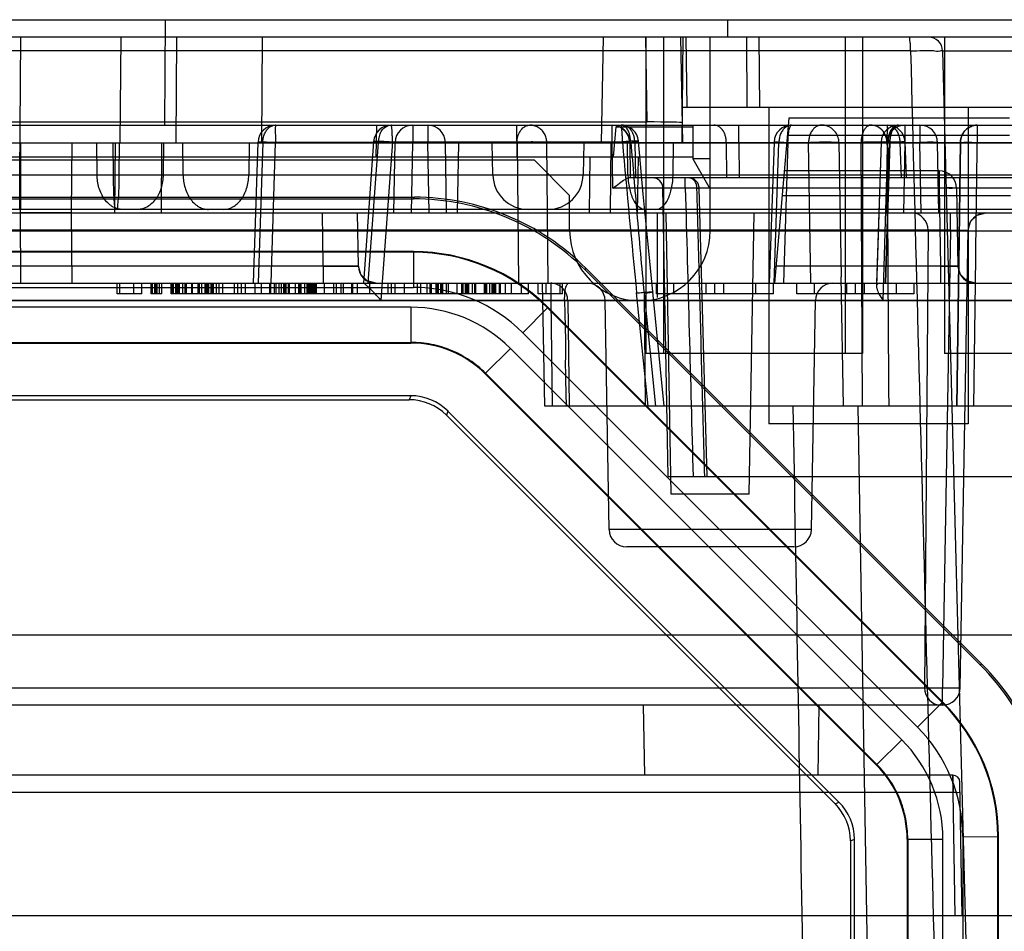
# Model space of a CAD drawing. Header units: millimetres. Extents: x 30 to 245, y 92 to 285.
# Tile 14 of 16: x 198 to 226, y 228 to 254. Entities that reach past the tile are written whole.
import ezdxf

# ---------------------------------------------------------------- set-up
doc = ezdxf.new("R2010")
doc.units = ezdxf.units.MM
doc.header["$LTSCALE"] = 24.676948
doc.layers.get('0').update_dxf_attribs({"linetype": 'CONTINUOUS'})

msp = doc.modelspace()

# ---------------------------------------------------------------- linework, layer by layer
at = {"color": 7, "linetype": 'Continuous'}
for p, q in [((39.312, 254.225), (235.312, 254.225)), ((202.299, 251.225), (202.311, 254.225)), ((218.312, 253.725), (218.312, 254.225)), ((217.812, 253.725), (57.812, 253.725)), ((198.173, 249.808), (198.203, 253.725)), ((201.028, 250.725), (201.052, 253.725)), ((202.618, 250.725), (202.64, 253.725)), ((205.055, 250.725), (205.079, 253.725)), ((214.764, 253.725), (214.712, 250.725)), ((216.019, 251.314), (215.977, 253.725)), ((215.977, 253.725), (215.977, 244.725)), ((216.477, 253.725), (216.477, 244.725)), ((217.029, 250.725), (216.977, 253.725)), ((217.012, 250.725), (217.038, 253.725)), ((217.158, 251.725), (217.123, 253.725)), ((232.312, 253.725), (217.812, 253.725)), ((217.812, 248.225), (217.812, 253.725)), ((218.866, 251.725), (218.851, 253.725)), ((219.219, 251.725), (219.205, 253.725)), ((221.647, 253.725), (221.647, 244.725)), ((222.147, 253.725), (222.147, 244.725)), ((224.022, 253.725), (223.475, 253.725)), ((224.477, 253.725), (224.477, 244.725)), ((223.509, 253.343), (51.115, 253.343)), ((224.422, 253.335), (235.039, 253.335)), ((224.422, 253.335), (226.952, 156.712)), ((229.001, 251.725), (217.012, 251.725)), ((219.477, 251.725), (219.477, 242.725)), ((225.147, 251.725), (225.147, 242.725)), ((59.605, 251.314), (216.019, 251.314)), ((220.048, 251.425), (219.637, 246.725)), ((226.321, 251.425), (220.048, 251.425)), ((57.812, 251.225), (217.812, 251.225)), ((208.312, 250.325), (208.328, 251.225)), ((209.347, 251.225), (209.347, 250.734)), ((209.777, 251.225), (209.777, 250.734)), ((212.296, 251.225), (212.312, 250.325)), ((215.021, 250.729), (215.021, 251.225)), ((215.062, 250.325), (215.136, 251.172)), ((215.136, 251.172), (217.312, 251.172)), ((217.312, 251.225), (217.312, 250.264)), ((217.812, 251.225), (229.312, 251.225)), ((218.623, 250.734), (218.623, 251.225)), ((223.347, 251.225), (223.347, 250.734)), ((223.777, 251.225), (223.777, 250.725)), ((225.409, 251.225), (225.409, 250.734)), ((57.812, 250.725), (217.812, 250.725)), ((198.187, 249.808), (198.18, 250.725)), ((198.195, 250.725), (198.18, 248.725)), ((199.65, 250.725), (199.635, 248.725)), ((200.369, 249.808), (200.362, 250.725)), ((200.837, 249.808), (200.83, 250.725)), ((200.884, 250.725), (200.868, 248.725)), ((200.996, 250.725), (200.989, 249.808)), ((202.204, 250.725), (202.188, 248.725)), ((202.254, 250.725), (202.247, 249.808)), ((202.818, 249.808), (202.81, 250.725)), ((204.693, 250.725), (204.685, 249.808)), ((204.819, 246.725), (204.948, 250.741)), ((205.084, 250.734), (204.955, 246.725)), ((205.084, 250.734), (231.647, 250.734)), ((205.319, 246.725), (205.448, 250.729)), ((215.021, 250.729), (205.448, 250.729)), ((208.236, 250.761), (207.944, 246.725)), ((208.082, 246.725), (208.373, 250.734)), ((208.771, 250.748), (208.445, 246.248)), ((208.771, 250.748), (215.313, 250.748)), ((208.812, 248.725), (208.847, 250.734)), ((209.312, 248.725), (209.347, 250.734)), ((209.812, 248.725), (209.777, 250.734)), ((210.312, 248.725), (210.277, 250.734)), ((210.647, 250.725), (210.612, 248.725)), ((211.628, 249.808), (211.612, 250.725)), ((212.317, 250.734), (212.354, 246.725)), ((213.202, 246.725), (213.163, 250.734)), ((214.212, 250.725), (214.196, 249.808)), ((214.979, 250.725), (214.962, 248.725)), ((215.043, 249.428), (215.021, 250.729)), ((215.47, 249.808), (215.462, 250.725)), ((215.521, 250.734), (215.538, 249.725)), ((215.667, 250.734), (215.685, 249.725)), ((216.754, 249.808), (216.762, 250.725)), ((217.812, 250.725), (228.312, 250.725)), ((218.269, 250.734), (218.276, 249.725)), ((218.623, 250.734), (218.63, 249.725)), ((219.627, 250.742), (219.489, 246.725)), ((219.627, 246.725), (219.765, 250.734)), ((220.023, 250.734), (219.895, 246.725)), ((226.321, 250.934), (220.005, 250.934)), ((220.677, 246.725), (220.609, 250.734)), ((221.473, 250.734), (221.537, 246.909)), ((222.142, 243.225), (222.103, 250.734)), ((222.67, 250.741), (222.54, 246.641)), ((222.67, 250.741), (222.543, 246.725)), ((222.731, 246.234), (222.865, 250.734)), ((222.793, 246.725), (222.919, 250.734)), ((222.919, 250.734), (222.793, 246.725)), ((222.847, 250.734), (222.812, 248.725)), ((222.853, 250.734), (222.896, 249.725)), ((223.204, 250.734), (223.245, 249.725)), ((223.347, 250.734), (223.312, 248.725)), ((223.396, 249.725), (223.352, 250.746)), ((223.812, 248.725), (223.777, 250.734)), ((224.312, 248.725), (224.277, 250.734)), ((224.824, 243.225), (224.93, 250.734)), ((224.93, 250.734), (224.824, 243.225)), ((212.812, 250.225), (62.812, 250.225)), ((143.79, 250.325), (217.312, 250.325)), ((213.812, 249.225), (212.812, 250.225)), ((214.387, 250.325), (214.367, 248.725)), ((215.757, 250.325), (215.736, 248.725)), ((217.812, 250.264), (217.312, 250.264)), ((217.312, 250.264), (217.812, 249.398)), ((224.321, 249.925), (219.917, 249.925)), ((224.321, 249.925), (224.321, 249.434)), ((42.853, 249.808), (231.771, 249.808)), ((198.173, 248.825), (198.173, 249.808)), ((198.187, 249.808), (198.187, 248.825)), ((230.7, 249.725), (215.495, 249.725)), ((217.102, 249.428), (217.102, 249.725)), ((217.102, 249.428), (215.043, 249.428)), ((228.157, 249.43), (216.467, 249.43)), ((216.61, 241.225), (216.467, 249.43)), ((217.726, 241.225), (217.5, 249.433)), ((224.321, 249.434), (219.874, 249.434)), ((224.321, 249.434), (224.359, 247.216)), ((224.821, 249.434), (224.859, 247.216)), ((65.23, 249.173), (209.394, 249.173)), ((65.25, 249.125), (209.374, 249.125)), ((209.374, 249.125), (209.394, 249.173)), ((213.812, 248.225), (213.812, 249.225)), ((226.351, 249.216), (219.855, 249.216)), ((232.296, 248.825), (42.328, 248.825)), ((45.457, 248.725), (213.812, 248.725)), ((198.18, 248.725), (198.195, 246.725)), ((199.635, 248.725), (198.18, 248.725)), ((199.635, 248.725), (199.65, 246.725)), ((203.961, 248.825), (200.925, 248.825)), ((206.804, 247.216), (206.777, 248.725)), ((207.803, 247.216), (207.777, 248.725)), ((213.812, 248.725), (217.812, 248.725)), ((216.312, 246.323), (216.312, 248.725)), ((216.702, 240.725), (216.562, 248.725)), ((217.812, 248.725), (229.712, 248.725)), ((218.922, 240.725), (219.062, 248.725)), ((224.648, 248.234), (224.648, 248.725)), ((224.648, 248.234), (177.876, 248.234)), ((188.821, 248.216), (229.721, 248.216)), ((224.007, 248.234), (223.909, 235.216)), ((224.648, 248.234), (224.421, 235.216)), ((224.921, 235.216), (225.148, 248.234)), ((209.374, 247.625), (65.25, 247.625)), ((209.366, 247.607), (65.257, 247.607)), ((209.374, 247.625), (209.366, 247.607)), ((209.367, 247.607), (209.366, 246.607)), ((206.804, 247.216), (181.82, 247.216)), ((206.804, 247.216), (206.804, 246.725)), ((207.873, 246.971), (207.803, 247.216)), ((214.252, 247.104), (214.272, 247.152)), ((214.252, 247.104), (225.491, 235.865)), ((214.272, 247.152), (225.539, 235.885)), ((224.359, 247.216), (219.68, 247.216)), ((224.359, 247.216), (224.359, 246.725)), ((224.928, 246.971), (224.859, 247.216)), ((221.602, 243.225), (221.537, 246.91)), ((225.359, 246.725), (225.111, 246.791)), ((42.017, 246.725), (232.607, 246.725)), ((65.257, 246.607), (209.366, 246.607)), ((200.945, 246.425), (200.945, 246.725)), ((201.012, 246.425), (201.012, 246.725)), ((201.412, 246.425), (201.412, 246.725)), ((201.645, 246.425), (201.645, 246.725)), ((201.912, 246.425), (201.912, 246.725)), ((201.945, 246.425), (201.945, 246.725)), ((202.012, 246.425), (202.012, 246.725)), ((202.045, 246.425), (202.045, 246.725)), ((202.079, 246.425), (202.079, 246.725)), ((202.145, 246.425), (202.145, 246.725)), ((202.212, 246.425), (202.212, 246.725)), ((202.479, 246.425), (202.479, 246.725)), ((202.512, 246.425), (202.512, 246.725)), ((202.545, 246.425), (202.545, 246.725)), ((202.612, 246.425), (202.612, 246.725)), ((202.645, 246.425), (202.645, 246.725)), ((202.679, 246.425), (202.679, 246.725)), ((202.712, 246.425), (202.712, 246.725)), ((202.812, 246.425), (202.812, 246.725)), ((202.879, 246.425), (202.879, 246.725)), ((202.912, 246.425), (202.912, 246.725)), ((203.064, 246.425), (203.064, 246.725)), ((203.079, 246.425), (203.079, 246.725)), ((203.238, 246.725), (203.238, 246.425)), ((203.245, 246.425), (203.245, 246.725)), ((203.279, 246.425), (203.279, 246.725)), ((203.345, 246.425), (203.345, 246.725)), ((203.445, 246.425), (203.445, 246.725)), ((203.479, 246.425), (203.479, 246.725)), ((203.512, 246.425), (203.512, 246.725)), ((203.545, 246.425), (203.545, 246.725)), ((203.612, 246.425), (203.612, 246.725)), ((203.645, 246.425), (203.645, 246.725)), ((203.679, 246.425), (203.679, 246.725)), ((203.764, 246.425), (203.764, 246.725)), ((203.844, 246.425), (203.844, 246.725)), ((203.945, 246.425), (203.945, 246.725)), ((204.279, 246.425), (204.279, 246.725)), ((204.364, 246.725), (204.364, 246.425)), ((204.479, 246.425), (204.479, 246.725)), ((204.589, 246.425), (204.589, 246.725)), ((204.862, 246.425), (204.862, 246.725)), ((205.045, 246.425), (205.045, 246.725)), ((205.279, 246.425), (205.279, 246.725)), ((205.315, 246.425), (205.315, 246.725)), ((205.412, 246.425), (205.412, 246.725)), ((205.468, 246.425), (205.468, 246.725)), ((205.545, 246.425), (205.545, 246.725)), ((205.612, 246.425), (205.612, 246.725)), ((205.679, 246.425), (205.679, 246.725)), ((205.712, 246.425), (205.712, 246.725)), ((205.745, 246.425), (205.745, 246.725)), ((205.812, 246.425), (205.812, 246.725)), ((205.845, 246.425), (205.845, 246.725)), ((206.018, 246.425), (206.018, 246.725)), ((206.112, 246.425), (206.112, 246.725)), ((206.145, 246.425), (206.145, 246.725)), ((206.179, 246.425), (206.179, 246.725)), ((206.279, 246.425), (206.279, 246.725)), ((206.345, 246.425), (206.345, 246.725)), ((206.379, 246.425), (206.379, 246.725)), ((206.412, 246.425), (206.412, 246.725)), ((206.445, 246.425), (206.445, 246.725)), ((206.486, 246.425), (206.486, 246.725)), ((206.512, 246.425), (206.512, 246.725)), ((206.545, 246.425), (206.545, 246.725)), ((206.579, 246.425), (206.579, 246.725)), ((206.612, 246.425), (206.612, 246.725)), ((206.841, 246.425), (206.841, 246.725)), ((207.092, 246.725), (207.092, 246.425)), ((207.179, 246.425), (207.179, 246.725)), ((207.312, 246.425), (207.312, 246.725)), ((207.379, 246.425), (207.379, 246.725)), ((207.612, 246.425), (207.612, 246.725)), ((207.645, 246.425), (207.645, 246.725)), ((207.779, 246.425), (207.779, 246.725)), ((208.132, 246.425), (208.132, 246.725)), ((208.645, 246.425), (208.645, 246.725)), ((208.738, 246.725), (208.738, 246.425)), ((208.845, 246.425), (208.845, 246.725)), ((209.112, 246.425), (209.112, 246.725)), ((209.483, 246.425), (209.483, 246.725)), ((209.579, 246.425), (209.579, 246.725)), ((209.756, 246.425), (209.756, 246.725)), ((209.845, 246.425), (209.845, 246.725)), ((209.879, 246.425), (209.879, 246.725)), ((210.012, 246.425), (210.012, 246.725)), ((210.045, 246.425), (210.045, 246.725)), ((210.079, 246.425), (210.079, 246.725)), ((210.145, 246.425), (210.145, 246.725)), ((210.179, 246.425), (210.179, 246.725)), ((210.209, 246.425), (210.209, 246.725)), ((210.306, 246.425), (210.306, 246.725)), ((210.312, 246.425), (210.312, 246.725)), ((210.362, 246.425), (210.362, 246.725)), ((210.612, 246.425), (210.612, 246.725)), ((210.745, 246.425), (210.745, 246.725)), ((210.779, 246.425), (210.779, 246.725)), ((210.845, 246.425), (210.845, 246.725)), ((210.86, 246.725), (210.86, 246.425)), ((210.887, 246.425), (210.887, 246.725)), ((210.912, 246.425), (210.912, 246.725)), ((210.945, 246.425), (210.945, 246.725)), ((211.045, 246.425), (211.045, 246.725)), ((211.112, 246.425), (211.112, 246.725)), ((211.145, 246.425), (211.145, 246.725)), ((211.38, 246.725), (211.38, 246.425)), ((211.412, 246.425), (211.412, 246.725)), ((211.445, 246.425), (211.445, 246.725)), ((211.46, 246.425), (211.46, 246.725)), ((211.545, 246.425), (211.545, 246.725)), ((211.612, 246.425), (211.612, 246.725)), ((211.645, 246.425), (211.645, 246.725)), ((211.679, 246.425), (211.679, 246.725)), ((211.71, 246.425), (211.71, 246.725)), ((211.712, 246.425), (211.712, 246.725)), ((211.812, 246.425), (211.812, 246.725)), ((211.845, 246.425), (211.845, 246.725)), ((211.986, 246.425), (211.986, 246.725)), ((212.16, 246.425), (212.16, 246.725)), ((212.445, 246.425), (212.445, 246.725)), ((212.645, 246.425), (212.645, 246.725)), ((212.912, 246.425), (212.912, 246.725)), ((213.102, 243.225), (213.041, 246.725)), ((213.145, 246.425), (213.145, 246.725)), ((213.275, 246.725), (213.275, 246.234)), ((213.545, 246.425), (213.545, 246.725)), ((213.612, 246.425), (213.612, 246.725)), ((216.502, 243.225), (216.176, 246.477)), ((216.279, 246.425), (216.279, 246.725)), ((216.779, 246.425), (216.779, 246.725)), ((217.695, 246.425), (217.695, 246.725)), ((217.945, 246.425), (217.945, 246.725)), ((218.195, 246.425), (218.195, 246.725)), ((219.112, 246.425), (219.112, 246.725)), ((219.612, 246.425), (219.612, 246.725)), ((220.279, 246.425), (220.279, 246.725)), ((220.779, 246.425), (220.779, 246.725)), ((221.695, 246.425), (221.695, 246.725)), ((221.945, 246.425), (221.945, 246.725)), ((222.195, 246.425), (222.195, 246.725)), ((223.112, 246.425), (223.112, 246.725)), ((223.612, 246.425), (223.612, 246.725)), ((232.133, 246.234), (178.418, 246.234)), ((178.438, 246.248), (208.444, 246.248)), ((232.133, 246.229), (190.308, 246.229)), ((201.645, 246.425), (200.945, 246.425)), ((202.212, 246.425), (201.912, 246.425)), ((212.645, 246.425), (202.479, 246.425)), ((213.612, 246.425), (212.912, 246.425)), ((213.275, 246.234), (213.315, 243.225)), ((213.756, 246.234), (213.799, 243.225)), ((214.934, 239.716), (214.821, 246.234)), ((216.041, 243.225), (215.718, 246.45)), ((215.929, 246.436), (216.25, 243.225)), ((215.929, 246.436), (215.957, 243.225)), ((219.612, 246.425), (216.279, 246.425)), ((223.612, 246.425), (220.279, 246.425)), ((220.69, 239.716), (220.803, 246.234)), ((209.298, 246.043), (65.326, 246.043)), ((209.298, 246.043), (209.298, 245.043)), ((212.477, 245.319), (213.184, 246.026)), ((213.192, 246.044), (213.184, 246.026)), ((224.413, 234.797), (213.184, 246.026)), ((213.192, 246.044), (224.431, 234.805)), ((223.706, 234.09), (212.477, 245.319)), ((65.326, 245.043), (209.298, 245.043)), ((65.333, 245.025), (209.291, 245.025)), ((209.298, 245.043), (209.291, 245.025)), ((211.419, 244.164), (212.126, 244.871)), ((212.126, 244.871), (223.258, 233.739)), ((222.147, 244.725), (215.977, 244.725)), ((230.147, 244.725), (224.477, 244.725)), ((211.419, 244.164), (211.412, 244.146)), ((211.412, 244.146), (222.533, 233.025)), ((222.551, 233.032), (211.419, 244.164)), ((209.291, 243.525), (65.333, 243.525)), ((188.072, 243.413), (209.244, 243.412)), ((209.291, 243.525), (209.244, 243.412)), ((232.79, 243.225), (213.102, 243.225)), ((222.006, 243.225), (223.612, 151.225)), ((210.351, 243.086), (210.305, 242.973)), ((210.305, 242.973), (221.362, 231.918)), ((210.351, 243.086), (221.473, 231.964)), ((225.147, 242.725), (219.477, 242.725)), ((216.61, 241.225), (228.651, 241.225)), ((218.922, 240.725), (216.702, 240.725)), ((220.69, 239.716), (214.934, 239.716)), ((220.19, 239.225), (215.434, 239.225)), ((133.021, 236.725), (233.131, 236.725)), ((225.539, 235.885), (225.491, 235.865)), ((178.103, 235.216), (224.421, 235.216)), ((224.421, 234.725), (224.421, 235.216)), ((224.421, 234.725), (178.103, 234.725)), ((215.947, 232.725), (215.912, 234.725)), ((220.877, 232.725), (220.912, 234.725)), ((224.413, 234.797), (223.706, 234.09)), ((224.431, 234.805), (224.413, 234.797)), ((223.258, 233.739), (222.551, 233.032)), ((222.551, 233.032), (222.533, 233.025)), ((224.715, 232.725), (148.591, 232.725)), ((224.715, 232.725), (224.721, 232.234)), ((224.721, 232.234), (224.715, 232.725)), ((224.982, 228.725), (224.915, 232.528)), ((224.721, 232.234), (149.6, 232.234)), ((224.782, 228.725), (224.721, 232.234)), ((221.362, 231.918), (221.473, 231.964)), ((221.801, 230.858), (221.912, 230.904)), ((221.801, 230.858), (221.81, 174.589)), ((221.912, 174.546), (221.912, 230.904)), ((223.43, 230.911), (223.412, 230.904)), ((223.412, 230.904), (223.412, 174.546)), ((223.43, 230.911), (224.43, 230.911)), ((223.43, 230.911), (223.43, 174.539)), ((224.43, 174.539), (224.43, 230.911)), ((224.994, 230.979), (225.994, 230.98)), ((224.994, 230.979), (224.994, 174.47)), ((226.012, 230.987), (225.994, 230.979)), ((225.994, 174.47), (225.994, 230.979)), ((226.012, 174.463), (226.012, 230.987)), ((233.55, 228.725), (133.161, 228.725))]:
    msp.add_line(p, q, dxfattribs=at)
for points in [[(215.021, 251.225), (215.124, 251.214), (215.254, 251.167), (215.392, 251.06), (215.486, 250.908), (215.521, 250.734)], [(216.176, 246.477), (216.043, 247.834), (215.908, 249.265), (215.772, 250.769)], [(217.502, 249.433), (217.459, 249.58), (217.35, 249.686), (217.202, 249.725)], [(225.148, 248.234), (225.217, 248.479), (225.4, 248.659), (225.648, 248.725)], [(208.303, 246.725), (208.056, 246.791), (207.873, 246.971)], [(225.359, 246.725), (225.111, 246.791), (224.928, 246.971)]]:
    msp.add_lwpolyline(points, dxfattribs=at)
for centre, radius, start, end in [((224.022, 253.325), 0.4, 1.5009, 89.9952), ((205.448, 250.725), 0.5, 90, 178.25), ((208.735, 250.725), 0.5, 90, 175.8578), ((209.347, 250.725), 0.5, 90, 179), ((209.777, 250.725), 0.5, 1, 90), ((215.021, 250.725), 0.5, 1, 90), ((215.274, 250.725), 0.5, 5.1487, 90), ((220.127, 250.725), 0.5, 89.997, 178.0275), ((220.973, 250.725), 0.5, 73.6647, 90), ((220.973, 250.726), 0.499, 55.3546, 90.0082), ((222.382, 250.814), 0.411, 79.7569, 89.9964), ((223.169, 250.725), 0.5, 90, 178.1927), ((223.347, 250.725), 0.5, 90, 179), ((222.853, 250.725), 0.5, 2.4431, 89.9999), ((223.777, 250.725), 0.5, 0, 90), ((204.091, 209.601), 41.151, 88.1103, 88.5949), ((595.874, 284.413), 382.047, 185.05542, 185.70281), ((225.446, 250.725), 0.519, 164.947, 179.0495), ((224.321, 249.425), 0.5, 0, 90), ((201.828, 627.644), 377.838, 269.84985, 270.15015), ((202.854, 1640.94), 1391.134, 269.923186, 270.075439), ((212.628, 249.825), 1, 181, 270), ((213.196, 249.825), 1, 270.0013, 359), ((216.167, 249.425), 0.3, 1, 89.9971), ((225.648, 248.225), 0.5, 90, 179), ((215.812, 248.225), 2, 180, 360), ((209.366, 242.208), 5.399, 45.0012, 89.9988), ((208.303, 247.225), 0.5, 181, 270), ((225.359, 247.225), 0.5, 181, 270), ((209.367, 242.209), 4.398, 44.9928, 90.0071), ((214.321, 246.225), 0.5, 1, 89.9975), ((221.303, 246.225), 0.5, 90.0025, 179), ((209.298, 242.043), 3.999, 44.9999, 90.0001), ((215.434, 239.725), 0.5, 181.0001, 270.0059), ((220.19, 239.725), 0.5, 269.9941, 358.9999), ((224.421, 235.225), 0.5, 269.0065, 359), ((220.595, 230.979), 5.399, 0.0012, 44.9988), ((220.596, 230.98), 4.398, 359.9928, 45.0071), ((220.43, 230.911), 3.999, 359.9999, 45.0001), ((224.715, 232.525), 0.2, 1, 90)]:
    msp.add_arc(centre, radius, start, end, dxfattribs=at)
for centre, major_axis, ratio, start_param, end_param in [((216.019, 251.297), (1, 0), 0.017452, 0.000305, 1.571101), ((209.373, 242.224), (2.641, 6.376), 0.999822, -0.392636, 0.392636), ((209.393, 242.272), (2.641, 6.376), 0.999822, -0.392636, 0.392636), ((223.53, 248.225), (0.12, 0.487), 0.947057, -1.323882, 0.229461), ((209.373, 242.224), (-2.067, -4.99), 0.999822, 2.748957, 3.534229), ((209.29, 242.025), (1.148, 2.772), 0.999822, -0.392636, 0.392636), ((209.244, 241.912), (1.247, 0.833), 0.999932, 0.196444, 0.981716), ((209.291, 242.025), (-0.574, -1.386), 0.999822, 2.748957, 3.534229), ((220.611, 230.986), (6.376, 2.641), 0.999822, -0.392636, 0.392636), ((220.659, 231.006), (-6.376, -2.641), 0.999822, 2.748957, 3.534229), ((224.386, 235.225), (0.12, 0.487), 0.947057, -4.465475, -2.912132), ((220.611, 230.986), (-4.99, -2.067), 0.999822, 2.748957, 3.534229), ((220.412, 230.903), (2.772, 1.148), 0.999822, -0.392636, 0.392636), ((220.301, 230.858), (1.497, -0.103), 0.999809, 0.068708, 0.85398), ((220.412, 230.904), (1.386, 0.574), 0.999822, -0.392636, 0.392636)]:
    msp.add_ellipse(centre, major_axis=major_axis, ratio=ratio, start_param=start_param, end_param=end_param, dxfattribs=at)
for points, knots in [([(223.509, 253.343), (223.509, 253.407), (223.511, 253.528), (223.488, 253.627), (223.492, 253.725), (223.474, 253.725)], [0, 0, 0, 0, 0.499937, 0.861244, 1, 1, 1, 1]), ([(223.509, 253.343), (223.628, 253.344), (223.837, 253.34), (224.143, 253.36), (224.281, 253.317), (224.422, 253.358), (224.422, 253.335)], [0, 0, 0, 0, 0.38974, 0.71191, 0.92487, 1, 1, 1, 1]), ([(223.509, 253.343), (223.791, 242.605), (224.354, 221.128), (225.197, 188.915), (225.759, 167.44), (226.041, 156.702)], [0, 0, 0, 0, 0.333353, 0.666686, 1, 1, 1, 1]), ([(205.084, 250.734), (205.085, 250.775), (205.093, 250.858), (205.129, 250.977), (205.169, 251.05), (205.193, 251.082)], [0, 0, 0, 0, 0.332042, 0.676262, 1, 1, 1, 1]), ([(205.193, 251.082), (205.214, 251.111), (205.262, 251.162), (205.351, 251.213), (205.416, 251.225), (205.448, 251.225)], [0, 0, 0, 0, 0.357294, 0.687102, 1, 1, 1, 1]), ([(205.448, 250.729), (205.453, 250.778), (205.458, 250.877), (205.444, 251.014), (205.444, 251.103), (205.447, 251.141)], [0, 0, 0, 0, 0.354586, 0.720659, 1, 1, 1, 1]), ([(205.447, 251.141), (205.448, 251.156), (205.45, 251.184), (205.451, 251.206), (205.451, 251.225), (205.448, 251.225)], [0, 0, 0, 0, 0.550385, 0.882132, 1, 1, 1, 1]), ([(208.373, 250.734), (208.378, 250.778), (208.392, 250.872), (208.427, 251.011), (208.483, 251.093), (208.517, 251.126)], [0, 0, 0, 0, 0.315537, 0.665927, 1, 1, 1, 1]), ([(208.517, 251.126), (208.539, 251.147), (208.584, 251.182), (208.659, 251.216), (208.71, 251.225), (208.735, 251.225)], [0, 0, 0, 0, 0.366212, 0.69931, 1, 1, 1, 1]), ([(208.76, 251.086), (208.758, 251.112), (208.754, 251.156), (208.746, 251.194), (208.741, 251.225), (208.735, 251.225)], [0, 0, 0, 0, 0.532599, 0.870204, 1, 1, 1, 1]), ([(208.771, 250.748), (208.77, 250.789), (208.769, 250.869), (208.766, 250.982), (208.762, 251.054), (208.76, 251.086)], [0, 0, 0, 0, 0.368404, 0.708981, 1, 1, 1, 1]), ([(212.317, 250.734), (212.317, 250.788), (212.329, 250.899), (212.396, 251.051), (212.469, 251.137), (212.514, 251.17)], [0, 0, 0, 0, 0.328944, 0.667003, 1, 1, 1, 1]), ([(212.514, 251.17), (212.53, 251.181), (212.564, 251.202), (212.621, 251.221), (212.66, 251.225), (212.679, 251.225)], [0, 0, 0, 0, 0.337763, 0.669872, 1, 1, 1, 1]), ([(213.018, 251.082), (212.989, 251.112), (212.922, 251.164), (212.805, 251.214), (212.721, 251.225), (212.679, 251.225)], [0, 0, 0, 0, 0.335487, 0.668468, 1, 1, 1, 1]), ([(213.163, 250.734), (213.162, 250.775), (213.151, 250.86), (213.102, 250.98), (213.049, 251.051), (213.018, 251.082)], [0, 0, 0, 0, 0.320167, 0.661361, 1, 1, 1, 1]), ([(215.301, 251.086), (215.299, 251.112), (215.295, 251.156), (215.287, 251.195), (215.281, 251.225), (215.274, 251.225)], [0, 0, 0, 0, 0.530731, 0.867847, 1, 1, 1, 1]), ([(215.451, 251.117), (215.434, 251.138), (215.398, 251.177), (215.336, 251.213), (215.293, 251.225), (215.274, 251.225)], [0, 0, 0, 0, 0.390999, 0.733917, 1, 1, 1, 1]), ([(215.313, 250.748), (215.313, 250.789), (215.312, 250.869), (215.308, 250.982), (215.304, 251.054), (215.301, 251.086)], [0, 0, 0, 0, 0.368363, 0.708928, 1, 1, 1, 1]), ([(215.667, 250.734), (215.667, 250.766), (215.661, 250.831), (215.643, 250.91), (215.622, 250.971), (215.604, 251.011), (215.587, 251.043), (215.572, 251.066), (215.561, 251.082), (215.55, 251.097), (215.534, 251.117), (215.511, 251.14), (215.482, 251.165), (215.44, 251.194), (215.384, 251.218), (215.336, 251.225), (215.313, 251.225)], [0, 0, 0, 0, 0.14442, 0.294361, 0.364894, 0.431831, 0.494912, 0.524972, 0.554036, 0.582852, 0.611774, 0.669756, 0.727696, 0.785358, 0.899195, 1, 1, 1, 1]), ([(215.553, 250.734), (215.547, 250.776), (215.533, 250.862), (215.518, 250.995), (215.477, 251.078), (215.451, 251.117)], [0, 0, 0, 0, 0.322282, 0.650617, 1, 1, 1, 1]), ([(218.269, 250.734), (218.269, 250.766), (218.263, 250.831), (218.245, 250.91), (218.224, 250.971), (218.206, 251.011), (218.189, 251.043), (218.175, 251.066), (218.164, 251.082), (218.152, 251.097), (218.136, 251.117), (218.113, 251.14), (218.084, 251.165), (218.042, 251.194), (217.986, 251.218), (217.938, 251.225), (217.916, 251.225)], [0, 0, 0, 0, 0.144421, 0.294363, 0.364897, 0.431833, 0.494915, 0.524975, 0.554039, 0.582855, 0.611777, 0.66976, 0.7277, 0.785362, 0.8992, 1, 1, 1, 1]), ([(219.873, 251.082), (219.85, 251.049), (219.809, 250.977), (219.774, 250.858), (219.766, 250.775), (219.765, 250.734)], [0, 0, 0, 0, 0.324065, 0.668353, 1, 1, 1, 1]), ([(220.127, 251.225), (220.096, 251.225), (220.031, 251.213), (219.942, 251.162), (219.895, 251.111), (219.873, 251.082)], [0, 0, 0, 0, 0.312566, 0.642322, 1, 1, 1, 1]), ([(220.023, 250.734), (220.024, 250.814), (220.034, 250.962), (220.056, 251.11), (220.097, 251.225), (220.127, 251.225)], [0, 0, 0, 0, 0.467136, 0.82472, 1, 1, 1, 1]), ([(220.718, 251.082), (220.694, 251.049), (220.653, 250.977), (220.618, 250.858), (220.61, 250.774), (220.609, 250.734)], [0, 0, 0, 0, 0.325111, 0.669387, 1, 1, 1, 1]), ([(220.973, 251.225), (220.941, 251.225), (220.876, 251.213), (220.787, 251.162), (220.739, 251.111), (220.718, 251.082)], [0, 0, 0, 0, 0.313371, 0.643214, 1, 1, 1, 1]), ([(221.473, 250.734), (221.472, 250.781), (221.455, 250.884), (221.383, 251.027), (221.302, 251.105), (221.257, 251.136)], [0, 0, 0, 0, 0.300305, 0.650772, 1, 1, 1, 1]), ([(222.185, 251.082), (222.166, 251.049), (222.135, 250.975), (222.108, 250.857), (222.102, 250.775), (222.101, 250.734)], [0, 0, 0, 0, 0.314769, 0.660977, 1, 1, 1, 1]), ([(222.382, 251.225), (222.358, 251.225), (222.305, 251.212), (222.237, 251.159), (222.201, 251.11), (222.185, 251.082)], [0, 0, 0, 0, 0.291037, 0.618171, 1, 1, 1, 1]), ([(222.836, 250.734), (222.834, 250.81), (222.8, 250.961), (222.662, 251.142), (222.525, 251.206), (222.456, 251.218)], [0, 0, 0, 0, 0.345793, 0.679915, 1, 1, 1, 1]), ([(222.853, 250.734), (222.849, 250.792), (222.845, 250.901), (222.854, 251.063), (222.865, 251.141), (222.838, 251.225), (222.853, 251.225)], [0, 0, 0, 0, 0.357224, 0.684366, 0.911258, 1, 1, 1, 1]), ([(222.853, 251.225), (222.883, 251.225), (222.947, 251.213), (223.032, 251.161), (223.079, 251.11), (223.099, 251.082)], [0, 0, 0, 0, 0.310741, 0.640207, 1, 1, 1, 1]), ([(223.169, 251.225), (223.121, 251.225), (223.021, 251.18), (222.928, 251.05), (222.878, 250.894), (222.869, 250.786), (222.865, 250.734)], [0, 0, 0, 0, 0.229679, 0.479757, 0.751075, 1, 1, 1, 1]), ([(222.865, 250.734), (222.866, 250.776), (222.873, 250.86), (222.903, 250.978), (222.937, 251.05), (222.956, 251.082)], [0, 0, 0, 0, 0.352788, 0.690163, 1, 1, 1, 1]), ([(223.169, 251.225), (223.123, 251.225), (223.017, 251.153), (222.942, 250.969), (222.92, 250.818), (222.919, 250.734)], [0, 0, 0, 0, 0.236909, 0.570329, 1, 1, 1, 1]), ([(222.919, 250.734), (222.92, 250.776), (222.926, 250.86), (222.95, 250.977), (222.978, 251.049), (222.994, 251.082)], [0, 0, 0, 0, 0.357188, 0.695585, 1, 1, 1, 1]), ([(222.956, 251.082), (222.974, 251.111), (223.014, 251.161), (223.089, 251.213), (223.144, 251.225), (223.169, 251.225)], [0, 0, 0, 0, 0.381775, 0.715576, 1, 1, 1, 1]), ([(222.994, 251.082), (223.009, 251.11), (223.04, 251.159), (223.101, 251.212), (223.148, 251.225), (223.169, 251.225)], [0, 0, 0, 0, 0.40232, 0.733606, 1, 1, 1, 1]), ([(223.099, 251.082), (223.122, 251.049), (223.162, 250.976), (223.195, 250.857), (223.204, 250.774), (223.205, 250.734)], [0, 0, 0, 0, 0.323676, 0.668227, 1, 1, 1, 1]), ([(224.928, 250.734), (224.929, 250.777), (224.941, 250.863), (224.99, 250.982), (225.042, 251.051), (225.072, 251.082)], [0, 0, 0, 0, 0.335406, 0.669134, 1, 1, 1, 1]), ([(225.409, 251.225), (225.334, 251.225), (225.186, 251.188), (225.021, 251.047), (224.965, 250.921), (224.946, 250.86)], [0, 0, 0, 0, 0.357024, 0.695601, 1, 1, 1, 1]), ([(225.072, 251.082), (225.102, 251.112), (225.17, 251.166), (225.287, 251.214), (225.369, 251.225), (225.409, 251.225)], [0, 0, 0, 0, 0.3433, 0.683576, 1, 1, 1, 1]), ([(205.1, 250.739), (205.068, 250.74), (205.042, 250.74), (204.933, 250.744), (205.011, 250.734), (205.046, 250.735), (205.084, 250.734)], [0, 0, 0, 0, 0.343429, 0.527743, 0.587626, 1, 1, 1, 1]), ([(208.373, 250.734), (208.364, 250.735), (208.347, 250.737), (208.322, 250.741), (208.299, 250.744), (208.279, 250.748), (208.264, 250.751), (208.252, 250.753), (208.244, 250.756), (208.239, 250.758), (208.235, 250.761), (208.237, 250.762), (208.237, 250.763)], [0, 0, 0, 0, 0.177099, 0.363391, 0.535274, 0.676576, 0.783629, 0.865547, 0.926391, 0.965587, 0.984675, 1, 1, 1, 1]), ([(208.237, 250.763), (208.238, 250.763), (208.239, 250.764), (208.241, 250.764), (208.242, 250.764)], [0, 0, 0, 0, 0.425501, 1, 1, 1, 1]), ([(208.242, 250.764), (208.248, 250.766), (208.265, 250.768), (208.299, 250.769), (208.352, 250.769), (208.425, 250.768), (208.521, 250.764), (208.638, 250.757), (208.724, 250.751), (208.771, 250.748)], [0, 0, 0, 0, 0.034057, 0.097591, 0.194229, 0.33136, 0.512225, 0.737316, 1, 1, 1, 1]), ([(208.847, 250.734), (208.847, 250.756), (208.981, 250.712), (209.104, 250.751), (209.264, 250.735), (209.347, 250.734)], [0, 0, 0, 0, 0.134101, 0.500056, 1, 1, 1, 1]), ([(209.777, 250.734), (209.86, 250.735), (210.02, 250.751), (210.143, 250.712), (210.277, 250.756), (210.277, 250.734)], [0, 0, 0, 0, 0.499857, 0.865798, 1, 1, 1, 1]), ([(212.552, 250.725), (212.542, 250.725), (212.523, 250.737), (212.491, 250.745), (212.458, 250.736), (212.424, 250.738), (212.388, 250.736), (212.353, 250.735), (212.329, 250.734), (212.317, 250.734)], [0, 0, 0, 0, 0.132644, 0.262752, 0.404766, 0.550182, 0.70177, 0.85302, 1, 1, 1, 1]), ([(213.163, 250.734), (213.135, 250.737), (213.067, 250.74), (212.952, 250.743), (212.821, 250.74), (212.685, 250.752), (212.598, 250.726), (212.552, 250.725)], [0, 0, 0, 0, 0.135275, 0.335846, 0.564731, 0.776671, 1, 1, 1, 1]), ([(215.521, 250.734), (215.52, 250.756), (215.386, 250.707), (215.264, 250.748), (215.104, 250.731), (215.021, 250.729)], [0, 0, 0, 0, 0.133978, 0.499986, 1, 1, 1, 1]), ([(215.553, 250.734), (215.575, 250.736), (215.608, 250.74), (215.649, 250.745), (215.676, 250.749), (215.699, 250.753), (215.72, 250.756), (215.737, 250.759), (215.748, 250.761), (215.756, 250.763), (215.761, 250.764), (215.765, 250.765), (215.768, 250.766), (215.77, 250.767), (215.771, 250.768), (215.772, 250.769), (215.772, 250.77), (215.771, 250.77), (215.77, 250.771), (215.768, 250.771), (215.765, 250.772), (215.759, 250.772), (215.751, 250.773), (215.74, 250.773), (215.727, 250.773), (215.712, 250.773), (215.686, 250.772), (215.646, 250.771), (215.564, 250.767), (215.452, 250.759), (215.359, 250.752), (215.313, 250.748)], [0, 0, 0, 0, 0.098407, 0.142261, 0.18186, 0.21697, 0.247171, 0.27239, 0.292555, 0.30073, 0.307665, 0.313403, 0.317988, 0.321472, 0.323926, 0.325482, 0.326528, 0.327875, 0.32994, 0.332786, 0.336392, 0.345761, 0.35798, 0.373097, 0.391604, 0.414014, 0.440546, 0.506362, 0.58922, 0.801184, 1, 1, 1, 1]), ([(215.521, 250.734), (215.521, 250.734), (215.521, 250.734), (215.522, 250.734), (215.523, 250.734), (215.526, 250.734), (215.531, 250.734), (215.539, 250.734), (215.548, 250.734), (215.56, 250.734), (215.573, 250.734), (215.594, 250.734), (215.618, 250.734), (215.644, 250.734), (215.659, 250.734), (215.667, 250.734)], [0, 0, 0, 0, 0.002134, 0.008127, 0.01807, 0.031973, 0.069006, 0.11995, 0.184566, 0.262614, 0.352763, 0.455377, 0.696222, 0.842225, 1, 1, 1, 1]), ([(215.553, 250.734), (215.609, 250.062), (215.73, 248.629), (215.858, 247.196), (215.929, 246.436)], [0, 0, 0, 0, 0.468943, 1, 1, 1, 1]), ([(218.269, 250.734), (218.286, 250.734), (218.341, 250.734), (218.436, 250.735), (218.537, 250.734), (218.6, 250.734), (218.623, 250.734)], [0, 0, 0, 0, 0.14553, 0.46144, 0.809105, 1, 1, 1, 1]), ([(219.765, 250.734), (219.722, 250.736), (219.594, 250.734), (219.699, 250.751), (219.819, 250.734), (219.947, 250.736), (220.023, 250.734)], [0, 0, 0, 0, 0.247238, 0.274235, 0.549591, 1, 1, 1, 1]), ([(220.61, 250.734), (220.675, 250.738), (220.818, 250.744), (221.03, 250.746), (221.24, 250.755), (221.369, 250.731), (221.462, 250.751), (221.473, 250.734)], [0, 0, 0, 0, 0.225815, 0.49486, 0.747617, 0.929021, 1, 1, 1, 1]), ([(222.839, 250.734), (222.793, 250.736), (222.682, 250.738), (222.501, 250.739), (222.302, 250.738), (222.168, 250.735), (222.103, 250.734)], [0, 0, 0, 0, 0.185754, 0.453601, 0.736852, 1, 1, 1, 1]), ([(222.919, 250.734), (222.861, 250.735), (222.815, 250.737), (222.638, 250.742), (222.769, 250.737), (222.815, 250.735), (222.865, 250.734)], [0, 0, 0, 0, 0.393572, 0.561004, 0.659264, 1, 1, 1, 1]), ([(222.736, 250.725), (222.716, 250.726), (222.688, 250.761), (222.664, 250.718), (222.823, 250.762), (222.863, 250.735), (222.919, 250.734)], [0, 0, 0, 0, 0.198694, 0.208345, 0.452233, 1, 1, 1, 1]), ([(222.865, 250.734), (222.853, 250.735), (222.831, 250.736), (222.8, 250.729), (222.773, 250.732), (222.752, 250.761), (222.737, 250.735), (222.736, 250.725)], [0, 0, 0, 0, 0.247804, 0.455649, 0.630868, 0.795749, 1, 1, 1, 1]), ([(222.839, 250.734), (222.845, 249.9), (222.858, 248.232), (222.87, 245.729), (222.882, 244.06), (222.889, 243.225)], [0, 0, 0, 0, 0.333033, 0.666344, 1, 1, 1, 1]), ([(222.847, 250.734), (222.847, 250.756), (222.981, 250.712), (223.104, 250.751), (223.264, 250.735), (223.347, 250.734)], [0, 0, 0, 0, 0.134101, 0.500056, 1, 1, 1, 1]), ([(223.205, 250.734), (223.246, 250.736), (223.287, 250.732), (223.377, 250.754), (223.183, 250.742), (223.084, 250.745), (222.928, 250.737), (222.853, 250.734)], [0, 0, 0, 0, 0.192579, 0.223593, 0.363383, 0.642525, 1, 1, 1, 1]), ([(223.777, 250.734), (223.833, 250.735), (223.939, 250.734), (224.101, 250.746), (224.183, 250.72), (224.277, 250.75), (224.277, 250.734)], [0, 0, 0, 0, 0.335368, 0.652427, 0.901938, 1, 1, 1, 1]), ([(224.277, 250.734), (224.277, 250.743), (224.213, 250.725), (224.142, 250.746), (223.97, 250.733), (223.849, 250.735), (223.777, 250.734)], [0, 0, 0, 0, 0.055711, 0.243499, 0.570451, 1, 1, 1, 1]), ([(224.93, 250.734), (224.963, 250.735), (225.053, 250.736), (225.212, 250.736), (225.339, 250.735), (225.409, 250.734)], [0, 0, 0, 0, 0.207694, 0.562532, 1, 1, 1, 1]), ([(224.93, 250.734), (224.964, 250.735), (225.055, 250.736), (225.215, 250.736), (225.34, 250.735), (225.409, 250.734)], [0, 0, 0, 0, 0.214892, 0.571021, 1, 1, 1, 1]), ([(198.173, 249.808), (198.674, 249.807), (199.639, 249.806), (200.997, 249.806), (201.854, 249.807), (202.247, 249.808)], [0, 0, 0, 0, 0.368785, 0.710459, 1, 1, 1, 1]), ([(198.187, 249.808), (198.583, 249.807), (199.31, 249.806), (200.038, 249.806), (200.369, 249.808)], [0, 0, 0, 0, 0.544584, 1, 1, 1, 1]), ([(201.097, 248.825), (201.052, 248.825), (200.96, 248.837), (200.849, 248.881), (200.764, 248.934), (200.677, 249.002), (200.58, 249.111), (200.487, 249.268), (200.419, 249.443), (200.38, 249.625), (200.37, 249.747), (200.369, 249.808)], [0, 0, 0, 0, 0.098293, 0.205137, 0.262531, 0.322629, 0.450298, 0.586228, 0.726408, 0.865779, 1, 1, 1, 1]), ([(200.901, 248.825), (200.899, 248.825), (200.895, 248.829), (200.892, 248.835), (200.889, 248.842), (200.886, 248.852), (200.884, 248.864), (200.881, 248.878), (200.876, 248.902), (200.872, 248.938), (200.866, 248.988), (200.861, 249.047), (200.856, 249.114), (200.852, 249.189), (200.848, 249.27), (200.845, 249.356), (200.839, 249.535), (200.837, 249.686), (200.837, 249.808)], [0, 0, 0, 0, 0.007057, 0.013039, 0.021015, 0.031125, 0.04347, 0.058135, 0.075197, 0.116652, 0.167688, 0.227909, 0.296555, 0.372695, 0.455077, 0.542326, 0.63289, 1, 1, 1, 1]), ([(200.989, 249.808), (200.989, 249.684), (200.983, 249.462), (200.982, 249.137), (200.944, 248.98), (200.953, 248.825), (200.925, 248.825)], [0, 0, 0, 0, 0.376755, 0.69395, 0.916216, 1, 1, 1, 1]), ([(202.247, 249.808), (202.245, 249.682), (202.209, 249.439), (202.059, 249.119), (201.825, 248.887), (201.617, 248.825), (201.519, 248.825)], [0, 0, 0, 0, 0.281117, 0.541051, 0.780419, 1, 1, 1, 1]), ([(202.818, 249.808), (202.818, 249.747), (202.828, 249.625), (202.868, 249.443), (202.934, 249.268), (203.027, 249.111), (203.124, 249.002), (203.21, 248.934), (203.296, 248.881), (203.406, 248.837), (203.498, 248.825), (203.542, 248.825)], [0, 0, 0, 0, 0.134472, 0.274076, 0.414432, 0.550443, 0.678072, 0.738103, 0.795402, 0.901995, 1, 1, 1, 1]), ([(203.962, 248.825), (204.055, 248.825), (204.253, 248.881), (204.488, 249.103), (204.645, 249.425), (204.684, 249.677), (204.685, 249.808)], [0, 0, 0, 0, 0.209323, 0.438788, 0.706141, 1, 1, 1, 1]), ([(215.043, 249.428), (215.106, 249.477), (215.219, 249.567), (215.364, 249.668), (215.457, 249.725), (215.495, 249.725)], [0, 0, 0, 0, 0.437904, 0.789039, 1, 1, 1, 1]), ([(215.47, 249.808), (215.471, 249.681), (215.495, 249.442), (215.596, 249.128), (215.747, 248.898), (215.902, 248.825), (215.97, 248.825)], [0, 0, 0, 0, 0.319941, 0.603761, 0.828471, 1, 1, 1, 1]), ([(216.254, 248.825), (216.322, 248.825), (216.477, 248.898), (216.627, 249.128), (216.729, 249.442), (216.753, 249.681), (216.754, 249.808)], [0, 0, 0, 0, 0.171529, 0.396239, 0.680059, 1, 1, 1, 1]), ([(217.436, 249.43), (217.435, 249.467), (217.426, 249.524), (217.395, 249.593), (217.363, 249.64), (217.323, 249.678), (217.278, 249.706), (217.232, 249.722), (217.201, 249.725), (217.185, 249.725)], [0, 0, 0, 0, 0.259494, 0.394951, 0.528801, 0.657735, 0.779814, 0.893737, 1, 1, 1, 1]), ([(217.433, 249.43), (217.455, 249.431), (217.533, 249.433), (217.399, 249.433), (217.3, 249.431), (217.17, 249.429), (217.102, 249.428)], [0, 0, 0, 0, 0.143554, 0.242337, 0.557976, 1, 1, 1, 1]), ([(217.655, 241.225), (217.63, 242.139), (217.581, 243.964), (217.507, 246.699), (217.458, 248.52), (217.433, 249.43)], [0, 0, 0, 0, 0.334022, 0.667356, 1, 1, 1, 1]), ([(224.321, 249.434), (224.404, 249.435), (224.564, 249.451), (224.686, 249.412), (224.82, 249.456), (224.821, 249.434)], [0, 0, 0, 0, 0.499857, 0.865798, 1, 1, 1, 1]), ([(224.821, 249.434), (224.82, 249.443), (224.756, 249.425), (224.686, 249.446), (224.514, 249.433), (224.392, 249.435), (224.321, 249.434)], [0, 0, 0, 0, 0.058216, 0.242586, 0.568798, 1, 1, 1, 1]), ([(224.648, 248.234), (224.663, 248.234), (224.716, 248.235), (224.787, 248.236), (224.861, 248.237), (224.914, 248.237), (224.964, 248.237), (225.009, 248.237), (225.048, 248.237), (225.077, 248.237), (225.097, 248.237), (225.11, 248.236), (225.12, 248.236), (225.129, 248.236), (225.137, 248.235), (225.142, 248.235), (225.145, 248.235), (225.146, 248.234), (225.147, 248.234), (225.148, 248.234), (225.148, 248.234)], [0, 0, 0, 0, 0.090409, 0.316469, 0.428332, 0.533976, 0.634442, 0.725164, 0.804716, 0.871909, 0.899796, 0.924408, 0.945661, 0.963474, 0.979221, 0.990537, 0.994528, 0.997408, 0.999195, 1, 1, 1, 1]), ([(206.804, 247.216), (206.855, 247.216), (206.968, 247.215), (207.139, 247.214), (207.285, 247.213), (207.394, 247.213), (207.468, 247.213), (207.536, 247.213), (207.597, 247.213), (207.65, 247.213), (207.696, 247.213), (207.734, 247.214), (207.761, 247.214), (207.778, 247.215), (207.787, 247.215), (207.794, 247.215), (207.799, 247.215), (207.801, 247.216), (207.802, 247.216), (207.803, 247.216), (207.803, 247.216), (207.803, 247.216)], [0, 0, 0, 0, 0.153746, 0.339135, 0.512857, 0.592658, 0.667019, 0.734702, 0.795755, 0.849387, 0.895426, 0.933462, 0.96315, 0.974754, 0.984185, 0.991426, 0.99646, 0.997972, 0.999058, 0.999723, 1, 1, 1, 1]), ([(207.803, 247.216), (207.803, 247.216), (207.803, 247.216), (207.803, 247.216), (207.802, 247.216), (207.8, 247.216), (207.796, 247.215), (207.79, 247.215), (207.782, 247.215), (207.772, 247.214), (207.759, 247.214), (207.743, 247.214), (207.726, 247.214), (207.699, 247.213), (207.659, 247.213), (207.606, 247.213), (207.546, 247.213), (207.48, 247.213), (207.407, 247.213), (207.33, 247.213), (207.217, 247.213), (207.069, 247.214), (206.921, 247.215), (206.831, 247.216), (206.804, 247.216)], [0, 0, 0, 0, 0.000248, 0.000828, 0.001769, 0.003077, 0.006797, 0.011993, 0.020489, 0.031231, 0.044192, 0.059345, 0.076745, 0.096283, 0.141582, 0.194596, 0.255001, 0.32166, 0.394439, 0.472319, 0.554918, 0.731358, 0.917071, 1, 1, 1, 1]), ([(224.859, 247.216), (224.859, 247.216), (224.858, 247.216), (224.855, 247.215), (224.846, 247.214), (224.831, 247.214), (224.809, 247.213), (224.78, 247.213), (224.744, 247.213), (224.702, 247.213), (224.654, 247.213), (224.584, 247.213), (224.485, 247.214), (224.404, 247.215), (224.359, 247.216)], [0, 0, 0, 0, 0.001268, 0.004407, 0.021564, 0.051757, 0.096738, 0.154845, 0.227399, 0.311823, 0.406848, 0.510982, 0.733604, 1, 1, 1, 1]), ([(224.359, 247.216), (224.374, 247.216), (224.427, 247.215), (224.499, 247.214), (224.573, 247.213), (224.626, 247.213), (224.675, 247.213), (224.72, 247.213), (224.76, 247.213), (224.789, 247.213), (224.809, 247.213), (224.821, 247.214), (224.832, 247.214), (224.841, 247.214), (224.848, 247.215), (224.854, 247.215), (224.857, 247.215), (224.858, 247.216), (224.859, 247.216), (224.859, 247.216), (224.859, 247.216)], [0, 0, 0, 0, 0.090409, 0.316469, 0.428332, 0.533976, 0.634442, 0.725164, 0.804716, 0.871909, 0.899796, 0.924408, 0.945661, 0.963474, 0.979221, 0.990537, 0.994528, 0.997408, 0.999195, 1, 1, 1, 1]), ([(208.445, 246.248), (208.386, 246.311), (208.277, 246.424), (208.13, 246.578), (208.023, 246.662), (207.969, 246.725), (207.947, 246.725)], [0, 0, 0, 0, 0.375181, 0.686569, 0.905543, 1, 1, 1, 1]), ([(213.613, 246.582), (213.583, 246.612), (213.516, 246.664), (213.4, 246.714), (213.316, 246.725), (213.275, 246.725)], [0, 0, 0, 0, 0.335697, 0.668645, 1, 1, 1, 1]), ([(213.757, 246.234), (213.756, 246.275), (213.744, 246.36), (213.696, 246.48), (213.643, 246.551), (213.613, 246.582)], [0, 0, 0, 0, 0.320329, 0.661562, 1, 1, 1, 1]), ([(213.668, 246.234), (213.667, 246.316), (213.676, 246.463), (213.692, 246.626), (213.755, 246.725), (213.786, 246.725)], [0, 0, 0, 0, 0.470054, 0.819975, 1, 1, 1, 1]), ([(215.718, 246.45), (215.773, 246.455), (215.854, 246.463), (215.955, 246.471), (216.019, 246.475), (216.071, 246.478), (216.108, 246.48), (216.131, 246.48), (216.144, 246.48), (216.155, 246.48), (216.163, 246.48), (216.169, 246.479), (216.173, 246.479), (216.175, 246.478), (216.176, 246.478), (216.176, 246.477), (216.175, 246.475), (216.172, 246.474), (216.165, 246.472), (216.156, 246.47), (216.143, 246.467), (216.127, 246.464), (216.108, 246.461), (216.085, 246.457), (216.059, 246.453), (216.03, 246.449), (215.986, 246.443), (215.952, 246.439), (215.929, 246.436)], [0, 0, 0, 0, 0.234563, 0.338963, 0.429464, 0.503488, 0.560726, 0.583156, 0.601641, 0.616424, 0.627962, 0.63668, 0.642597, 0.644518, 0.645796, 0.646738, 0.648057, 0.653219, 0.662387, 0.675913, 0.69408, 0.717095, 0.744904, 0.77739, 0.814434, 0.855572, 0.900564, 1, 1, 1, 1]), ([(222.625, 246.725), (222.597, 246.725), (222.527, 246.69), (222.548, 246.554), (222.613, 246.407), (222.686, 246.294), (222.731, 246.234)], [0, 0, 0, 0, 0.141497, 0.323815, 0.611929, 1, 1, 1, 1]), ([(213.756, 246.234), (213.722, 246.235), (213.632, 246.236), (213.472, 246.236), (213.345, 246.235), (213.275, 246.234)], [0, 0, 0, 0, 0.208477, 0.564697, 1, 1, 1, 1]), ([(213.668, 246.234), (213.673, 245.899), (213.7, 245.231), (213.68, 244.228), (213.706, 243.559), (213.711, 243.225)], [0, 0, 0, 0, 0.333246, 0.666528, 1, 1, 1, 1]), ([(211.419, 244.164), (211.281, 244.303), (210.975, 244.553), (210.454, 244.832), (209.887, 245.004), (209.494, 245.043), (209.298, 245.043)], [0, 0, 0, 0, 0.249999, 0.5, 0.75, 1, 1, 1, 1]), ([(221.738, 153.725), (221.564, 163.669), (221.216, 183.558), (220.696, 213.391), (220.348, 233.28), (220.173, 243.225)], [0, 0, 0, 0, 0.333326, 0.66666, 1, 1, 1, 1]), ([(224.421, 235.216), (224.464, 235.216), (224.547, 235.214), (224.665, 235.213), (224.74, 235.213), (224.774, 235.213)], [0, 0, 0, 0, 0.365754, 0.706982, 1, 1, 1, 1]), ([(224.774, 235.213), (224.801, 235.213), (224.849, 235.209), (224.885, 235.22), (224.92, 235.211), (224.921, 235.216)], [0, 0, 0, 0, 0.541936, 0.882819, 1, 1, 1, 1]), ([(223.43, 230.911), (223.43, 231.107), (223.391, 231.5), (223.219, 232.067), (222.94, 232.588), (222.69, 232.894), (222.551, 233.032)], [0, 0, 0, 0, 0.249999, 0.5, 0.75, 1, 1, 1, 1]), ([(224.921, 232.232), (224.92, 232.241), (224.867, 232.222), (224.818, 232.24), (224.754, 232.234), (224.721, 232.234)], [0, 0, 0, 0, 0.133995, 0.499953, 1, 1, 1, 1]), ([(224.921, 232.232), (224.92, 232.241), (224.867, 232.222), (224.818, 232.24), (224.754, 232.234), (224.721, 232.234)], [0, 0, 0, 0, 0.137206, 0.494538, 1, 1, 1, 1])]:
    msp.add_open_spline(points, degree=3, knots=knots, dxfattribs=at)
for points in [[(225.309, 243.225), (225.327, 244.476), (225.359, 246.979), (225.391, 249.482), (225.409, 250.734)], [(217.102, 249.428), (217.14, 248.061), (217.213, 245.326), (217.287, 242.592), (217.324, 241.225)]]:
    msp.add_open_spline(points, degree=3, dxfattribs=at)

doc.saveas('drawing.dxf')
